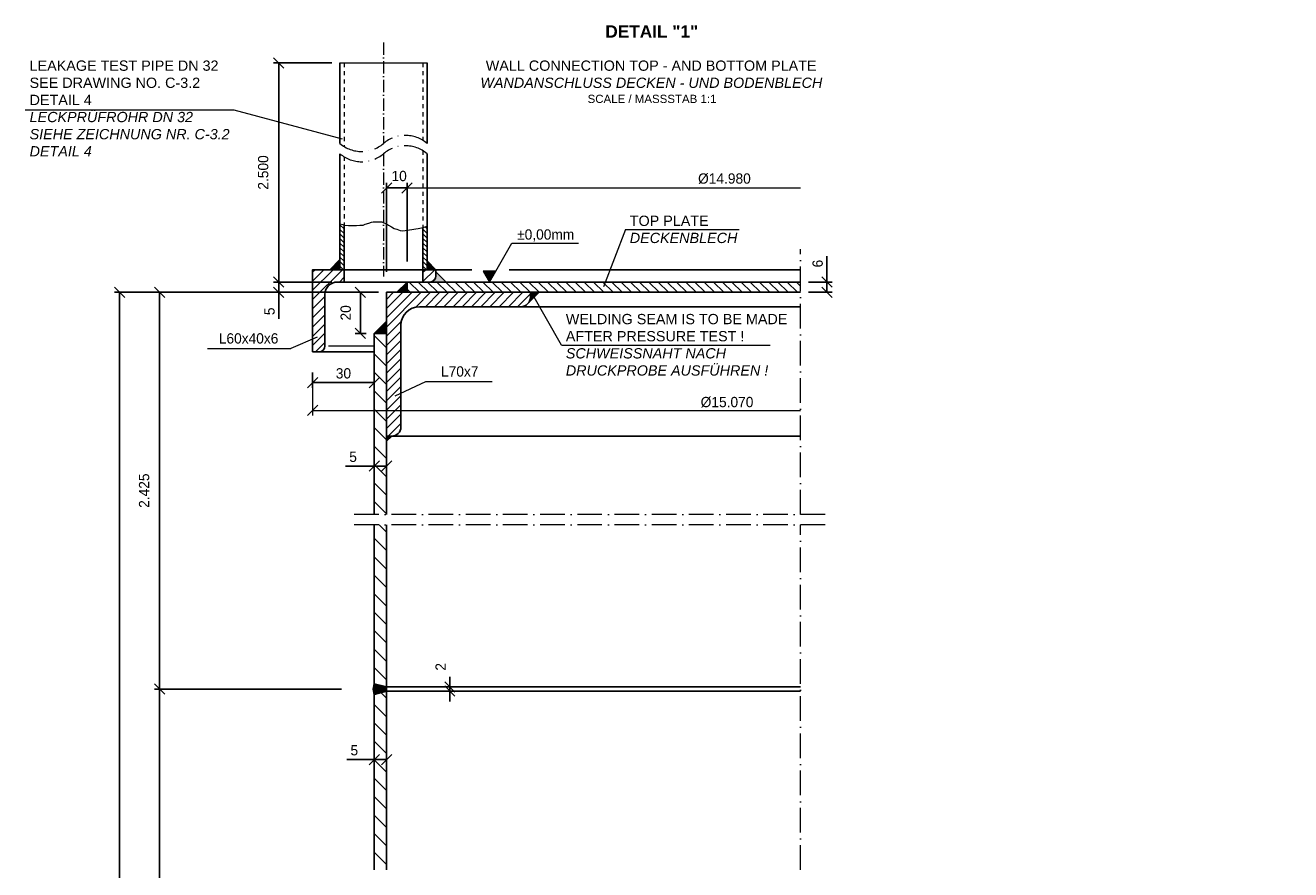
# Model space of a CAD drawing. Header units: millimetres. Extents: x -14064 to 10606674, y -83552 to 74051.
# Tile 6 of 256: x 32955 to 33571, y -50287 to -49876. Entities that reach past the tile are written whole.
import ezdxf

# ---------------------------------------------------------------- set-up
doc = ezdxf.new("R2010")
doc.units = ezdxf.units.MM
doc.linetypes.add('ACAD_ISO10W100', pattern=[18, 12, -3, 0, -3])
doc.linetypes.add('JIS_02_1.0', pattern=[2, 1, -1])
doc.layers.add('Bemaßung', color=7, linetype='Continuous', lineweight=9)
doc.layers.add('Beschriftung', color=7, linetype='Continuous', lineweight=9)
doc.styles.add('LBB3.5M1000', font='isocp.shx', dxfattribs={"height": 3.5})
doc.dimstyles.new('DIN', dxfattribs={"dimtxt": 2.5, "dimasz": 2.5, "dimexe": 1.25, "dimexo": 0.625, "dimtad": 1, "dimtih": 1, "dimdec": 4, "dimdsep": 46, "dimlunit": 6, "dimtxsty": 'Standard', "dimcen": 2.5, "dimadec": 0, "dimazin": 0, "dimtfac": 1, "dimtdec": 4, "dimtmove": 0, "dimatfit": 3, "dimfxl": 0, "dimtvp": 1, "dimtolj": 1, "dimtzin": 0, "dimarcsym": 0})
pattern_1 = [(45, (-43180.788, 123820.1814), (-2.24506403, 2.24506403), [])]

# ---------------------------------------------------------------- blocks, each defined once
blk = doc.blocks.new('_Oblique')
at = {"color": 0, "linetype": 'ByBlock', "lineweight": -2}
blk.add_line((-0.5, -0.5), (0.5, 0.5), dxfattribs=at)
blk = doc.blocks.new('*D331')
at = {"layer": 'Bemaßung', "color": 0, "lineweight": -2, "transparency": 16777216}
for p, q in [((33161.28, -50197.74), (33161.28, -50192.74)), ((33157.04, -50197.74), (33158.78, -50197.74)), ((33157.04, -50199.74), (33158.78, -50199.74)), ((33161.28, -50197.74), (33161.28, -50199.74)), ((33161.28, -50199.74), (33161.28, -50204.74))]:
    blk.add_line(p, q, dxfattribs=at)
at = {"layer": 'DEFPOINTS', "color": 0, "transparency": 16777216}
for p in [(33161.28, -50199.74), (33167.04, -50197.74), (33167.04, -50199.74)]:
    blk.add_point(p, dxfattribs=at)
at = {"layer": 'Bemaßung', "color": 0, "lineweight": -2, "transparency": 16777216, "xscale": 5, "yscale": 5, "zscale": 5}
for p, rotation in [((33161.28, -50197.74), 270), ((33161.28, -50199.74), 90)]:
    blk.add_blockref('_Oblique', p, dxfattribs=dict(at, rotation=rotation))
at = {"layer": 'Bemaßung', "color": 0, "transparency": 16777216, "insert": (33156.78, -50187.93), "char_height": 5, "attachment_point": 5, "rotation": 90}
blk.add_mtext('\\A1;2', dxfattribs=at)
blk = doc.blocks.new('*D332')
at = {"layer": 'Bemaßung', "color": 0, "lineweight": -2, "transparency": 16777216}
for p, q in [((33124.47, -50223.07), (33124.47, -50230.57)), ((33130.47, -50223.07), (33130.47, -50230.57)), ((33111.09, -50233.07), (33124.47, -50233.07)), ((33124.47, -50233.07), (33130.47, -50233.07))]:
    blk.add_line(p, q, dxfattribs=at)
at = {"layer": 'DEFPOINTS', "color": 0, "transparency": 16777216}
for p in [(33124.47, -50233.07), (33130.47, -50233.07), (33130.47, -50233.07)]:
    blk.add_point(p, dxfattribs=at)
at = {"layer": 'Bemaßung', "color": 0, "lineweight": -2, "transparency": 16777216, "xscale": 5, "yscale": 5, "zscale": 5, "rotation": 180}
blk.add_blockref('_Oblique', (33124.47, -50233.07), dxfattribs=at)
at = {"layer": 'Bemaßung', "color": 0, "lineweight": -2, "transparency": 16777216, "xscale": 5, "yscale": 5, "zscale": 5}
blk.add_blockref('_Oblique', (33130.47, -50233.07), dxfattribs=at)
at = {"layer": 'Bemaßung', "color": 0, "transparency": 16777216, "insert": (33114.76, -50228.57), "char_height": 5, "attachment_point": 5}
blk.add_mtext('\\A1;5', dxfattribs=at)
blk = doc.blocks.new('*D333')
at = {"layer": 'Bemaßung', "color": 0, "lineweight": -2, "transparency": 16777216}
for p, q in [((33124.47, -50080.26), (33124.47, -50087.76)), ((33130.47, -50080.26), (33130.47, -50087.76)), ((33110.5, -50090.26), (33124.47, -50090.26)), ((33124.47, -50090.26), (33130.47, -50090.26))]:
    blk.add_line(p, q, dxfattribs=at)
at = {"layer": 'DEFPOINTS', "color": 0, "transparency": 16777216}
for p in [(33124.47, -50090.26), (33130.47, -50090.26), (33130.47, -50090.26)]:
    blk.add_point(p, dxfattribs=at)
at = {"layer": 'Bemaßung', "color": 0, "lineweight": -2, "transparency": 16777216, "xscale": 5, "yscale": 5, "zscale": 5, "rotation": 180}
blk.add_blockref('_Oblique', (33124.47, -50090.26), dxfattribs=at)
at = {"layer": 'Bemaßung', "color": 0, "lineweight": -2, "transparency": 16777216, "xscale": 5, "yscale": 5, "zscale": 5}
blk.add_blockref('_Oblique', (33130.47, -50090.26), dxfattribs=at)
at = {"layer": 'Bemaßung', "color": 0, "transparency": 16777216, "insert": (33114.17, -50085.76), "char_height": 5, "attachment_point": 5}
blk.add_mtext('\\A1;5', dxfattribs=at)
blk = doc.blocks.new('*D342')
at = {"layer": 'Bemaßung', "color": 0, "lineweight": -2, "transparency": 16777216}
for p, q in [((33094.47, -50044.67), (33094.47, -50052.14)), ((33124.47, -50044.67), (33124.47, -50052.14)), ((33094.47, -50049.64), (33124.47, -50049.64))]:
    blk.add_line(p, q, dxfattribs=at)
at = {"layer": 'DEFPOINTS', "color": 0, "transparency": 16777216}
for p in [(33094.47, -50034.67), (33124.47, -50034.67), (33124.47, -50049.64)]:
    blk.add_point(p, dxfattribs=at)
at = {"layer": 'Bemaßung', "color": 0, "lineweight": -2, "transparency": 16777216, "xscale": 5, "yscale": 5, "zscale": 5, "rotation": 180}
blk.add_blockref('_Oblique', (33094.47, -50049.64), dxfattribs=at)
at = {"layer": 'Bemaßung', "color": 0, "lineweight": -2, "transparency": 16777216, "xscale": 5, "yscale": 5, "zscale": 5}
blk.add_blockref('_Oblique', (33124.47, -50049.64), dxfattribs=at)
at = {"layer": 'Bemaßung', "color": 0, "transparency": 16777216, "insert": (33109.47, -50045.14), "char_height": 5, "attachment_point": 5}
blk.add_mtext('\\A1;30', dxfattribs=at)
blk = doc.blocks.new('*D343')
at = {"layer": 'Bemaßung', "color": 0, "lineweight": -2, "transparency": 16777216}
for p, q in [((33103.77, -49894.04), (33075.5, -49894.04)), ((33078, -49894.04), (33078, -50000.67)), ((33103.77, -50000.67), (33075.5, -50000.67))]:
    blk.add_line(p, q, dxfattribs=at)
at = {"layer": 'DEFPOINTS', "color": 0, "transparency": 16777216}
for p in [(33107.77, -49894.04), (33078, -50000.67), (33107.77, -50000.67)]:
    blk.add_point(p, dxfattribs=at)
at = {"layer": 'Bemaßung', "color": 0, "lineweight": -2, "transparency": 16777216, "xscale": 5, "yscale": 5, "zscale": 5}
for p, rotation in [((33078, -49894.04), 90), ((33078, -50000.67), 270)]:
    blk.add_blockref('_Oblique', p, dxfattribs=dict(at, rotation=rotation))
at = {"layer": 'Bemaßung', "color": 0, "transparency": 16777216, "insert": (33070.42, -49947.35), "char_height": 5, "attachment_point": 5, "rotation": 90}
blk.add_mtext('\\A1;2.500', dxfattribs=at)
blk = doc.blocks.new('*D344')
at = {"layer": 'Bemaßung', "color": 0, "lineweight": -2, "transparency": 16777216}
for p, q in [((33130.47, -49995.67), (33130.47, -49952.38)), ((33130.47, -49954.88), (33140.47, -49954.88)), ((33140.47, -49990.67), (33140.47, -49952.38))]:
    blk.add_line(p, q, dxfattribs=at)
at = {"layer": 'DEFPOINTS', "color": 0, "transparency": 16777216}
for p in [(33140.47, -49954.88), (33140.47, -50000.67), (33130.47, -50005.67)]:
    blk.add_point(p, dxfattribs=at)
at = {"layer": 'Bemaßung', "color": 0, "lineweight": -2, "transparency": 16777216, "xscale": 5, "yscale": 5, "zscale": 5, "rotation": 180}
blk.add_blockref('_Oblique', (33130.47, -49954.88), dxfattribs=at)
at = {"layer": 'Bemaßung', "color": 0, "lineweight": -2, "transparency": 16777216, "xscale": 5, "yscale": 5, "zscale": 5}
blk.add_blockref('_Oblique', (33140.47, -49954.88), dxfattribs=at)
at = {"layer": 'Bemaßung', "color": 0, "transparency": 16777216, "insert": (33136.59, -49949.09), "char_height": 5, "attachment_point": 5}
blk.add_mtext('\\A1;10', dxfattribs=at)
blk = doc.blocks.new('*D346')
at = {"layer": 'Bemaßung', "color": 0, "lineweight": -2, "transparency": 16777216}
for p, q in [((33106.47, -50198.74), (33017.49, -50198.74)), ((33019.99, -50198.74), (33019.99, -50400.74)), ((33108.47, -50400.74), (33017.49, -50400.74))]:
    blk.add_line(p, q, dxfattribs=at)
at = {"layer": 'DEFPOINTS', "color": 0, "transparency": 16777216}
for p in [(33130.47, -50198.74), (33019.99, -50400.74), (33132.47, -50400.74)]:
    blk.add_point(p, dxfattribs=at)
at = {"layer": 'Bemaßung', "color": 0, "lineweight": -2, "transparency": 16777216, "xscale": 5, "yscale": 5, "zscale": 5}
for p, rotation in [((33019.99, -50198.74), 90), ((33019.99, -50400.74), 270)]:
    blk.add_blockref('_Oblique', p, dxfattribs=dict(at, rotation=rotation))
at = {"layer": 'Bemaßung', "color": 0, "transparency": 16777216, "insert": (33010.47, -50299.74), "char_height": 5, "attachment_point": 5, "rotation": 90}
blk.add_mtext('\\A1;2.425', dxfattribs=at)
blk = doc.blocks.new('*D334')
at = {"layer": 'Bemaßung', "color": 0, "lineweight": -2, "transparency": 16777216}
for p, q in [((33126.22, -50005.67), (33017.49, -50005.67)), ((33019.99, -50005.67), (33019.99, -50198.74)), ((33108.47, -50198.74), (33017.49, -50198.74))]:
    blk.add_line(p, q, dxfattribs=at)
at = {"layer": 'DEFPOINTS', "color": 0, "transparency": 16777216}
for p in [(33150.22, -50005.67), (33019.99, -50198.74), (33132.47, -50198.74)]:
    blk.add_point(p, dxfattribs=at)
at = {"layer": 'Bemaßung', "color": 0, "lineweight": -2, "transparency": 16777216, "xscale": 5, "yscale": 5, "zscale": 5}
for p, rotation in [((33019.99, -50005.67), 90), ((33019.99, -50198.74), 270)]:
    blk.add_blockref('_Oblique', p, dxfattribs=dict(at, rotation=rotation))
at = {"layer": 'Bemaßung', "color": 0, "transparency": 16777216, "insert": (33012.45, -50102.2), "char_height": 5, "attachment_point": 5, "rotation": 90}
blk.add_mtext('\\A1;2.425', dxfattribs=at)
blk = doc.blocks.new('*D335')
at = {"layer": 'Bemaßung', "color": 0, "lineweight": -2, "transparency": 16777216}
for p, q in [((33108.47, -50005.67), (32998.02, -50005.67)), ((33000.52, -50005.67), (33000.52, -50602.3)), ((33054.76, -50602.3), (32998.02, -50602.3))]:
    blk.add_line(p, q, dxfattribs=at)
at = {"layer": 'DEFPOINTS', "color": 0, "transparency": 16777216}
for p in [(33132.47, -50005.67), (33000.52, -50602.3), (33078.76, -50602.3)]:
    blk.add_point(p, dxfattribs=at)
at = {"layer": 'Bemaßung', "color": 0, "lineweight": -2, "transparency": 16777216, "xscale": 5, "yscale": 5, "zscale": 5}
for p, rotation in [((33000.52, -50005.67), 90), ((33000.52, -50602.3), 270)]:
    blk.add_blockref('_Oblique', p, dxfattribs=dict(at, rotation=rotation))
at = {"layer": 'Bemaßung', "color": 0, "transparency": 16777216, "insert": (32993.05, -50304.2), "char_height": 5, "attachment_point": 5, "rotation": 90}
blk.add_mtext('\\A1;7.320', dxfattribs=at)
blk = doc.blocks.new('*D347')
at = {"layer": 'Bemaßung', "color": 0, "lineweight": -2, "transparency": 16777216}
for p, q in [((33126.47, -50005.67), (33115.21, -50005.67)), ((33117.71, -50025.67), (33117.71, -50005.67)), ((33120.47, -50025.67), (33115.21, -50025.67))]:
    blk.add_line(p, q, dxfattribs=at)
at = {"layer": 'DEFPOINTS', "color": 0, "transparency": 16777216}
for p in [(33117.71, -50005.67), (33130.47, -50005.67), (33124.47, -50025.67)]:
    blk.add_point(p, dxfattribs=at)
at = {"layer": 'Bemaßung', "color": 0, "lineweight": -2, "transparency": 16777216, "xscale": 5, "yscale": 5, "zscale": 5}
for p, rotation in [((33117.71, -50005.67), 90), ((33117.71, -50025.67), 270)]:
    blk.add_blockref('_Oblique', p, dxfattribs=dict(at, rotation=rotation))
at = {"layer": 'Bemaßung', "color": 0, "transparency": 16777216, "insert": (33110.59, -50015.67), "char_height": 5, "attachment_point": 5, "rotation": 90}
blk.add_mtext('\\A1;20', dxfattribs=at)
blk = doc.blocks.new('*D336')
at = {"layer": 'Bemaßung', "color": 0, "lineweight": -2, "transparency": 16777216}
for p, q in [((33344.86, -49988.03), (33344.86, -50000.67)), ((33335.95, -50000.67), (33347.36, -50000.67)), ((33344.86, -50000.67), (33344.86, -50005.67)), ((33335.95, -50005.67), (33347.36, -50005.67))]:
    blk.add_line(p, q, dxfattribs=at)
at = {"layer": 'DEFPOINTS', "color": 0, "transparency": 16777216}
for p in [(33331.95, -50000.67), (33331.95, -50005.67), (33344.86, -50005.67)]:
    blk.add_point(p, dxfattribs=at)
at = {"layer": 'Bemaßung', "color": 0, "lineweight": -2, "transparency": 16777216, "xscale": 5, "yscale": 5, "zscale": 5}
for p, rotation in [((33344.86, -50000.67), 90), ((33344.86, -50005.67), 270)]:
    blk.add_blockref('_Oblique', p, dxfattribs=dict(at, rotation=rotation))
at = {"layer": 'Bemaßung', "color": 0, "transparency": 16777216, "insert": (33340.36, -49991.7), "char_height": 5, "attachment_point": 5, "rotation": 90}
blk.add_mtext('\\A1;6', dxfattribs=at)
blk = doc.blocks.new('*D338')
at = {"layer": 'Bemaßung', "color": 0, "lineweight": -2, "transparency": 16777216}
for p, q in [((33090.47, -50000.67), (33075.5, -50000.67)), ((33078, -50000.67), (33078, -50005.67)), ((33090.47, -50005.67), (33075.5, -50005.67)), ((33078, -50018.6), (33078, -50005.67))]:
    blk.add_line(p, q, dxfattribs=at)
at = {"layer": 'DEFPOINTS', "color": 0, "transparency": 16777216}
for p in [(33140.47, -50000.67), (33078, -50005.67), (33140.47, -50005.67)]:
    blk.add_point(p, dxfattribs=at)
at = {"layer": 'Bemaßung', "color": 0, "lineweight": -2, "transparency": 16777216, "xscale": 5, "yscale": 5, "zscale": 5}
for p, rotation in [((33078, -50000.67), 90), ((33078, -50005.67), 270)]:
    blk.add_blockref('_Oblique', p, dxfattribs=dict(at, rotation=rotation))
at = {"layer": 'Bemaßung', "color": 0, "transparency": 16777216, "insert": (33073.5, -50014.93), "char_height": 5, "attachment_point": 5, "rotation": 90}
blk.add_mtext('\\A1;5', dxfattribs=at)

msp = doc.modelspace()

# ---------------------------------------------------------------- hatches: boundary and pattern name
at = {"lineweight": 5}
h = msp.add_hatch(dxfattribs=at)
h.set_pattern_fill('ANSI31', color=0, scale=0.5, angle=90)
h.set_pattern_definition([(135, (-43180.7879, 123827.8873), (-1.122532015, -1.122532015), [])])
h.paths.add_polyline_path([(33148.17346, -49942.40642), (33148.36587, -49942.3423), (33148.17346, -49942.37837)])
h.paths.add_polyline_path([(33109.77346, -49972.85253), (33109.22287, -49972.63234), (33107.77346, -49972.39082), (33107.77346, -49994.66681), (33109.77346, -49994.66681)])
h.paths.add_polyline_path([(33148.36587, -49974.16676), (33148.17346, -49974.20282), (33148.17346, -49994.66681), (33150.17331, -49994.66681), (33150.17331, -49982.66083), (33150.17332, -49973.56449), (33149.74731, -49973.70643)])
h = msp.add_hatch(color=256)
h.dxf.hatch_style = 1
h.paths.add_polyline_path([(33102.77331, -49994.66681), (33107.77331, -49994.66681), (33107.77331, -49989.66681)])
h = msp.add_hatch(color=256)
h.dxf.hatch_style = 1
h.paths.add_polyline_path([(33154.47346, -49994.66681), (33150.17331, -49994.66681), (33150.17331, -49990.36666)])
h = msp.add_hatch(dxfattribs=at)
h.set_pattern_fill('ANSI31', color=0)
h.set_pattern_definition(pattern_1)
h.paths.add_polyline_path([(33109.77346, -49994.66681), (33094.47346, -49994.66681), (33094.47346, -50034.66681), (33097.47346, -50034.66681, 0.414213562), (33100.47346, -50031.66681), (33100.47346, -50006.66681, -0.414213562), (33106.47346, -50000.66681), (33109.77346, -50000.66681)])
h.paths.add_polyline_path([(33154.47346, -49997.66681), (33154.47346, -49994.66681), (33148.17346, -49994.66681), (33148.17346, -50000.66681), (33151.47346, -50000.66681, 0.414213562)])
h = msp.add_hatch(color=0)
h.dxf.hatch_style = 1
h.paths.add_polyline_path([(33154.47346, -49995.66681), (33154.47346, -49997.66681, -0.414213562), (33151.47346, -50000.66681), (33159.47346, -50000.66681)])
h = msp.add_hatch(color=0)
h.dxf.hatch_style = 1
h.paths.add_polyline_path([(33140.47346, -50000.66681), (33135.47346, -50005.66681), (33140.47346, -50005.66681)])
h = msp.add_hatch(dxfattribs=at)
h.set_pattern_fill('ANSI31', color=0, angle=90)
h.set_pattern_definition([(135, (-43180.788, 123820.1814), (-2.24506403, -2.24506403), [])])
h.paths.add_polyline_path([(33331.94617, -50000.66681), (33140.47346, -50000.66681), (33140.47346, -50005.66681), (33200.47346, -50005.66681), (33331.94617, -50005.66681)])
h = msp.add_hatch(dxfattribs=at)
h.set_pattern_fill('ANSI31', color=0)
h.set_pattern_definition(pattern_1)
h.paths.add_polyline_path([(33200.47346, -50008.16681), (33200.47346, -50005.66681), (33130.47346, -50005.66681), (33130.47346, -50075.66681), (33132.97346, -50075.66681, 0.414213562), (33137.47346, -50071.16681), (33137.47346, -50021.66681, -0.414213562), (33146.47346, -50012.66681), (33195.97346, -50012.66681, 0.414213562)])
h = msp.add_hatch(color=0)
h.dxf.hatch_style = 1
h.paths.add_polyline_path([(33124.47346, -50025.66681), (33130.47346, -50025.66681), (33130.47346, -50019.66681)])
h = msp.add_hatch(dxfattribs=at)
h.set_pattern_fill('ANSI31', color=0, scale=2, angle=90)
h.set_pattern_definition([(135, (-43178.788, 123820.1814), (-4.49012806, -4.49012806), [])])
h.paths.add_polyline_path([(33130.47346, -50402.27625), (33123.47346, -50404.15189), (33123.47346, -50458.08421), (33130.47346, -50458.08421)])
h.paths.add_polyline_path([(33130.47346, -50291.65436), (33124.47346, -50291.65436), (33124.47346, -50400.09865), (33130.47346, -50399.20445)])
h.paths.add_polyline_path([(33130.47346, -50199.74035), (33124.47346, -50201.34804), (33124.47346, -50286.65436), (33130.47346, -50286.65436)])
h.paths.add_polyline_path([(33130.47346, -50118.74826), (33124.47346, -50118.74826), (33124.47346, -50196.13265), (33130.47346, -50197.74035)])
h.paths.add_polyline_path([(33124.47346, -50113.74826), (33130.47346, -50113.74826), (33130.47346, -50025.66681), (33124.47346, -50025.66681)])
h = msp.add_hatch(color=0)
h.dxf.hatch_style = 1
h.paths.add_polyline_path([(33132.97346, -50075.66681), (33130.47346, -50075.66681), (33130.47346, -50078.16681)])
h = msp.add_hatch(color=256)
h.dxf.hatch_style = 1
h.paths.add_polyline_path([(33123.97315, -50198.75647), (33124.47346, -50196.13265), (33130.47346, -50197.74035), (33130.47346, -50199.74035), (33124.47346, -50201.34804)])
at = {"layer": 'Bemaßung'}
h = msp.add_hatch(color=256, dxfattribs=at)
h.dxf.hatch_style = 1
h.paths.add_polyline_path([(33180.54725, -50000.66681), (33183.60623, -49995.36851), (33177.48828, -49995.36851)])
at = {"layer": 'Beschriftung'}
h = msp.add_hatch(color=0, dxfattribs=at)
h.dxf.hatch_style = 1
h.paths.add_polyline_path([(33204.83742, -50005.66681), (33200.47346, -50005.66681), (33200.47346, -50008.16681, -0.198912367), (33199.15544, -50011.34879)])

# ---------------------------------------------------------------- linework, layer by layer
at = {"linetype": 'ACAD_ISO10W100', "lineweight": 18, "ltscale": 0.5}
for p, q in [((33128.97346, -49884.03938), (33128.97346, -49933.23338)), ((33128.97346, -49938.23338), (33128.97346, -49997.96098))]:
    msp.add_line(p, q, dxfattribs=at)
for p, q in [((33107.77346, -49894.03938), (33107.77346, -49933.23338)), ((33150.17346, -49894.03938), (33150.17346, -49933.23338)), ((33107.77348, -49938.23339), (33107.77331, -49994.66681)), ((33150.17346, -49938.23338), (33150.17346, -49994.66681)), ((33109.77346, -49972.85253), (33109.77346, -49994.66681)), ((33148.17346, -49974.20282), (33148.17346, -49994.66681)), ((33109.77346, -50000.66681), (33109.77346, -49994.66681)), ((33148.17346, -50000.66681), (33148.17346, -49994.66681)), ((33154.47346, -49994.66681), (33172.04051, -49994.66681)), ((33154.47346, -49995.66681), (33159.47346, -50000.66681)), ((33190.09303, -49994.66681), (33331.94617, -49994.66681)), ((33140.47346, -50000.66681), (33135.47346, -50005.66681)), ((33140.47346, -50005.66681), (33140.47346, -50000.66681)), ((33140.47346, -50000.66681), (33331.94617, -50000.66681)), ((33331.94617, -50005.66681), (33130.47346, -50005.66681)), ((33130.47346, -50005.66681), (33130.47346, -50113.74826)), ((33199.15544, -50011.34879), (33204.83742, -50005.66681)), ((33195.97346, -50012.66681), (33331.94617, -50012.66681)), ((33124.47346, -50025.66681), (33130.47346, -50019.66681)), ((33124.47346, -50113.74826), (33124.47346, -50025.66681)), ((33124.47346, -50025.66681), (33130.47346, -50025.66681)), ((33094.47346, -50034.66681), (33124.47346, -50034.66681)), ((33331.94617, -50075.66681), (33130.47346, -50075.66681)), ((33132.97346, -50075.66681), (33130.47346, -50078.16681)), ((33124.47346, -50196.13265), (33124.47346, -50118.74826)), ((33130.47346, -50118.74826), (33130.47346, -50286.65436)), ((33124.47346, -50200.79601), (33124.47346, -50286.65436)), ((33130.47346, -50197.74035), (33331.94617, -50197.74035)), ((33130.47346, -50199.74035), (33331.94617, -50199.74035))]:
    msp.add_line(p, q)
at = {"linetype": 'JIS_02_1.0', "lineweight": 18, "ltscale": 2}
for p, q in [((33109.77346, -49894.03938), (33109.77346, -49934.69079)), ((33148.17346, -49894.03938), (33148.17346, -49931.77596)), ((33148.17346, -49936.77596), (33148.17346, -49974.20282)), ((33109.77346, -49939.69079), (33109.77346, -49972.85253))]:
    msp.add_line(p, q, dxfattribs=at)
at = {"linetype": 'ACAD_ISO10W100', "lineweight": 18}
for p, q in [((33331.94617, -50113.74826), (33331.94617, -49984.66681)), ((33343.94617, -50113.74826), (33113.47346, -50113.74826)), ((33343.94617, -50118.74826), (33113.47346, -50118.74826)), ((33343.94617, -50118.74826), (33113.47346, -50118.74826)), ((33331.94617, -50286.65436), (33331.94617, -50118.74826))]:
    msp.add_line(p, q, dxfattribs=at)
at = {"lineweight": 5}
msp.add_line((33102.23423, -50031.66681), (33124.47346, -50031.66681), dxfattribs=at)
msp.add_lwpolyline([(33107.77346, -49972.39082), (33109.22287, -49972.63234), (33109.99025, -49972.93923), (33111.98591, -49973.09267), (33115.82344, -49973.09267), (33117.51199, -49972.93923), (33119.04691, -49972.93923), (33120.1214, -49972.4789), (33121.80995, -49972.01847), (33123.19155, -49971.55815), (33123.95893, -49971.40471), (33125.18705, -49971.40471), (33126.41502, -49971.40471), (33128.10357, -49971.40471), (33130.86661, -49972.63234), (33131.48068, -49972.93923), (33132.86212, -49973.85987), (33134.24372, -49974.62708), (33135.47168, -49974.93407), (33137.16023, -49975.54784), (33138.3882, -49975.70128), (33142.83979, -49975.08751), (33144.68182, -49974.78052), (33145.90978, -49974.62708), (33148.36587, -49974.16676), (33149.74731, -49973.70643), (33150.17346, -49973.56444)], dxfattribs=at)
for points in [[(33102.77331, -49994.66681), (33107.77331, -49994.66681), (33107.77331, -49989.66681)], [(33154.47346, -49994.66681), (33150.17331, -49994.66681), (33150.17331, -49990.36666)], [(33123.97315, -50198.75647), (33124.47346, -50196.13265), (33130.47346, -50197.74035), (33130.47346, -50199.74035), (33124.47346, -50201.34804)]]:
    msp.add_lwpolyline(points, close=True)
msp.add_lwpolyline([(33094.47346, -50034.66681), (33094.47346, -49994.66681), (33154.47346, -49994.66681), (33154.47346, -49997.66681, -0.414213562), (33151.47346, -50000.66681), (33106.47346, -50000.66681, 0.414213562), (33100.47346, -50006.66681), (33100.47346, -50031.66681, -0.414213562), (33097.47346, -50034.66681), (33094.47346, -50034.66681)], format="xyb")
msp.add_lwpolyline([(33130.47346, -50075.66681), (33130.47346, -50005.66681), (33200.47346, -50005.66681), (33200.47346, -50008.16681, -0.414213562), (33195.97346, -50012.66681), (33146.47346, -50012.66681, 0.414213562), (33137.47346, -50021.66681), (33137.47346, -50071.16681, -0.414213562), (33132.97346, -50075.66681)], format="xyb", close=True)
at = {"linetype": 'ACAD_ISO10W100', "lineweight": 18}
for centre, start, end in [((33139.57346, -49945.67864), 49.57798829, 130.42201171), ((33118.37346, -49920.78811), 229.57798829, 310.42201171), ((33139.57346, -49950.67864), 49.57798829, 130.42201171), ((33118.37346, -49925.78811), 229.57798829, 310.42201171)]:
    msp.add_arc(centre, 16.34762, start, end, dxfattribs=at)
at = {"layer": 'Bemaßung'}
for p, q in [((33107.77346, -49894.03938), (33150.17346, -49894.03938)), ((33140.47346, -49954.88333), (33331.94617, -49954.88333)), ((33140.47346, -49990.66681), (33140.47346, -49978.87838)), ((33183.60623, -49995.36851), (33191.44308, -49981.79468)), ((33191.44308, -49981.79468), (33223.83668, -49981.79468)), ((33096.73805, -50027.54399), (33083.90317, -50032.99659)), ((33043.30798, -50032.99659), (33083.90317, -50032.99659)), ((33094.47346, -50044.66681), (33094.47346, -50065.60929)), ((33134.71095, -50056.08997), (33149.54582, -50049.07876)), ((33149.54582, -50049.07876), (33181.93941, -50049.07876)), ((33094.47346, -50063.10929), (33331.94617, -50063.10929))]:
    msp.add_line(p, q, dxfattribs=at)
msp.add_lwpolyline([(33180.54725, -50000.66681), (33183.60623, -49995.36851), (33177.48828, -49995.36851)], close=True, dxfattribs=at)
at = {"layer": 'Beschriftung'}
for p, q in [((32954.59013, -49916.80011), (33056.12272, -49916.80011)), ((33056.12272, -49916.80011), (33108.84342, -49930.9572)), ((33246.78396, -49975.10201), (33236.04846, -50003.02791)), ((33246.78396, -49975.10201), (33302.11131, -49975.10201)), ((33215.65495, -50031.3633), (33201.72346, -50006.91681)), ((33215.65495, -50031.3633), (33317.18755, -50031.3633))]:
    msp.add_line(p, q, dxfattribs=at)

# ---------------------------------------------------------------- block references
at = {"layer": 'Bemaßung', "xscale": 5, "yscale": 5, "zscale": 5, "rotation": 180}
for p in [(33140.47346, -49954.88333), (33094.47346, -50063.10929)]:
    msp.add_blockref('_Oblique', p, dxfattribs=at)

# ---------------------------------------------------------------- texts
at = {"layer": 'Bemaßung', "char_height": 5, "attachment_point": 5}
for s, insert in [('\\A1;%%C14.980', (33294.96118, -49950.38333)), ('\\A1;%%P0,00mm', (33207.93971, -49977.98162)), ('\\A1;L60x40x6', (33063.29777, -50028.13287)), ('\\A1;L70x7', (33166.09232, -50044.21504)), ('\\A1;%%C15.070', (33296.22893, -50059.16443))]:
    msp.add_mtext(s, dxfattribs=dict(at, insert=insert))
at = {"layer": 'Beschriftung', "attachment_point": 1, "style": 'LBB3.5M1000'}
for s, insert, char_height, width in [('\\pi61.346;{\\fArial|b1|i0|c0|p34;DETAIL "1"}', (33175.63001, -49875.73368), 6, 166.8726662), ('{\\fArial|b0|i0|c0|p34;LEAKAGE TEST PIPE DN 32\\PSEE DRAWING NO. C-3.2\\PDETAIL 4\\P\\fArial|b0|i1|c0|p34;LECKPRÜFROHR DN 32\\PSIEHE ZEICHNUNG NR. C-3.2\\PDETAIL 4}', (32956.67513, -49892.85902), 5, 101.5205571), ('\\pi3.1379;{\\fArial|b0|i0|c0|p34;WALL CONNECTION TOP - AND BOTTOM PLATE\\P\\pi0.51171;\\fArial|b0|i1|c0|p34;WANDANSCHLUSS DECKEN - UND BODENBLECH\\P\\pi52.708;\\fArial|b0|i0|c0|p34;\\H0.8x;SCALE / MASSSTAB 1:1}', (33175.63001, -49892.85902), 5, 166.8726662), ('{\\fArial|b0|i0|c0|p34;TOP PLATE\\P\\fArial|b0|i1|c0|p34;DECKENBLECH}', (33248.86896, -49968.36447), 5, 53.4081949), ('{\\fArial|b0|i0|c0|p34;WELDING SEAM IS TO BE MADE\\PAFTER PRESSURE TEST !\\P\\fArial|b0|i1|c0|p34;SCHWEISSNAHT NACH\\PDRUCKPROBE AUSFÜHREN !}', (33217.73995, -50016.18886), 5, 109.7028794)]:
    msp.add_mtext(s, dxfattribs=dict(at, insert=insert, char_height=char_height, width=width))

# ---------------------------------------------------------------- dimensions: what is measured, and where the dimension line sits
at = {"layer": 'Bemaßung'}
for base, p1, p2, text, override, picture, middle in [((33077.99684, -50000.66681), (33107.77346, -49894.03938), (33107.77346, -50000.66681), '2.500', {"dimscale": 2, "dimexo": 2, "dimgap": 1, "dimdec": 2, "dimblk1": 'Oblique', "dimblk2": 'Oblique', "dimsah": 1, "dimtdec": 2, "dimtmove": 2}, '*D343', (33070.42241, -49947.35309)), ((33344.85738, -50005.66681), (33331.94617, -50000.66681), (33331.94617, -50005.66681), '6', {"dimscale": 2, "dimexo": 2, "dimgap": 1, "dimdec": 2, "dimblk1": 'Oblique', "dimblk2": 'Oblique', "dimsah": 1, "dimtdec": 2, "dimtmove": 1}, '*D336', (33345.16707, -49991.69767)), ((33000.51897, -50602.30105), (33132.47346, -50005.66681), (33078.75719, -50602.30105), '7.320', {"dimscale": 2, "dimexo": 12, "dimgap": 1, "dimdec": 2, "dimblk1": 'Oblique', "dimblk2": 'Oblique', "dimsah": 1, "dimtdec": 2, "dimtmove": 2}, '*D335', (32993.05357, -50304.20358)), ((33019.98533, -50198.74035), (33150.21964, -50005.66681), (33132.47346, -50198.74035), '2.425', {"dimscale": 2, "dimexo": 12, "dimgap": 1, "dimdec": 2, "dimblk1": 'Oblique', "dimblk2": 'Oblique', "dimsah": 1, "dimtdec": 2, "dimtmove": 2}, '*D334', (33012.45438, -50102.20358)), ((33019.98533, -50400.74035), (33130.47346, -50198.74035), (33132.47346, -50400.74035), '2.425', {"dimscale": 2, "dimexo": 12, "dimgap": 1, "dimdec": 2, "dimblk1": 'Oblique', "dimblk2": 'Oblique', "dimsah": 1, "dimtdec": 2, "dimtmove": 2}, '*D346', (33010.47077, -50299.74035))]:
    dim = msp.add_linear_dim(base=base, p1=p1, p2=p2, angle=90, text=text, dimstyle='DIN', override=override, dxfattribs=at)
    dim.commit()
    dim.dimension.update_dxf_attribs({"geometry": picture, "text_midpoint": middle, "dimtype": 160})
dim = msp.add_linear_dim(base=(33140.47346, -49954.88333), p1=(33130.47346, -50005.66681), p2=(33140.47346, -50000.66681), dimstyle='DIN', override={"dimscale": 2, "dimexo": 5, "dimgap": 1, "dimdec": 2, "dimblk1": 'Oblique', "dimblk2": 'Oblique', "dimsah": 1, "dimtdec": 2, "dimtmove": 2}, dxfattribs=at)
dim.commit()
dim.dimension.update_dxf_attribs({"geometry": '*D344', "text_midpoint": (33136.58615, -49949.08826), "dimtype": 160})
for base, p1, p2, override, picture, middle in [((33077.99684, -50005.66681), (33140.47346, -50000.66681), (33140.47346, -50005.66681), {"dimscale": 2, "dimexo": 25, "dimgap": 1, "dimdec": 2, "dimblk1": 'Oblique', "dimblk2": 'Oblique', "dimsah": 1, "dimtdec": 2, "dimtmove": 1}, '*D338', (33075.61282, -50014.9348)), ((33117.70546, -50005.66681), (33124.47346, -50025.66681), (33130.47346, -50005.66681), {"dimscale": 2, "dimexo": 2, "dimgap": 1, "dimdec": 2, "dimblk1": 'Oblique', "dimblk2": 'Oblique', "dimsah": 1, "dimtdec": 2, "dimtmove": 2}, '*D347', (33110.58847, -50015.66681)), ((33161.28245, -50199.74035), (33167.04063, -50197.74035), (33167.04063, -50199.74035), {"dimscale": 2, "dimexo": 5, "dimgap": 1, "dimdec": 2, "dimblk1": 'Oblique', "dimblk2": 'Oblique', "dimsah": 1, "dimtdec": 2, "dimtmove": 1}, '*D331', (33161.28245, -50187.93323))]:
    dim = msp.add_linear_dim(base=base, p1=p1, p2=p2, angle=90, dimstyle='DIN', override=override, dxfattribs=at)
    dim.commit()
    dim.dimension.update_dxf_attribs({"geometry": picture, "text_midpoint": middle, "dimtype": 160})
dim = msp.add_linear_dim(base=(33124.47346, -50049.63567), p1=(33094.47346, -50034.66681), p2=(33124.47346, -50034.66681), dimstyle='DIN', override={"dimscale": 2, "dimexo": 5, "dimgap": 1, "dimdec": 2, "dimblk1": 'Oblique', "dimblk2": 'Oblique', "dimsah": 1, "dimtdec": 2, "dimtmove": 2}, dxfattribs=at)
dim.commit()
dim.dimension.update_dxf_attribs({"geometry": '*D342', "text_midpoint": (33109.47346, -50045.13567)})
for base, p1, p2, picture, middle in [((33130.47346, -50090.26247), (33124.47346, -50090.26247), (33130.47346, -50090.26247), '*D333', (33114.16801, -50087.4586)), ((33130.47346, -50233.07174), (33124.47346, -50233.07174), (33130.47346, -50233.07174), '*D332', (33114.76036, -50230.26787))]:
    dim = msp.add_linear_dim(base=base, p1=p1, p2=p2, text='5', dimstyle='DIN', override={"dimscale": 2, "dimexo": 5, "dimgap": 1, "dimdec": 2, "dimblk1": 'Oblique', "dimblk2": 'Oblique', "dimsah": 1, "dimtdec": 2, "dimtmove": 1}, dxfattribs=at)
    dim.commit()
    dim.dimension.update_dxf_attribs({"geometry": picture, "text_midpoint": middle, "dimtype": 160})

doc.saveas('drawing.dxf')
